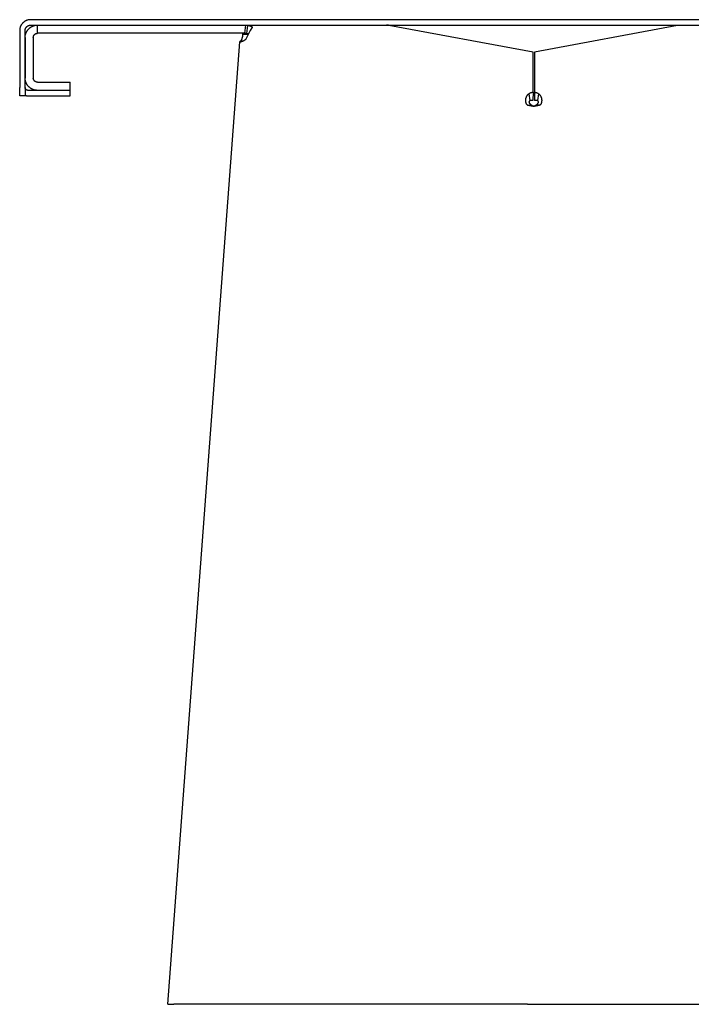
# Model space of a CAD drawing. Header units: millimetres. Extents: x 5000 to 9087, y 0 to 1808.
# Tile 3 of 4: x 8333 to 8825, y 1086 to 1808. Entities that reach past the tile are written whole.
import ezdxf

# ---------------------------------------------------------------- set-up
doc = ezdxf.new("R2010")
doc.units = ezdxf.units.MM
doc.layers.add('Make2D$Sichtbar$Kurven', color=7, linetype='Continuous', true_color=0x000000)

msp = doc.modelspace()

# ---------------------------------------------------------------- linework, layer by layer
at = {"layer": 'Make2D$Sichtbar$Kurven', "color": 18, "lineweight": -3, "true_color": 0x000000}
for p, q in [((8334.66, 1805.1), (8334.48, 1804.89)), ((8334.84, 1805.31), (8334.66, 1805.1)), ((8335.03, 1805.5), (8334.84, 1805.31)), ((8335.23, 1805.69), (8335.03, 1805.5)), ((8335.43, 1805.88), (8335.23, 1805.69)), ((8335.64, 1806.05), (8335.43, 1805.88)), ((8335.85, 1806.22), (8335.64, 1806.05)), ((8336.07, 1806.38), (8335.85, 1806.22)), ((8336.3, 1806.53), (8336.07, 1806.38)), ((8336.53, 1806.68), (8336.3, 1806.53)), ((8336.77, 1806.82), (8336.53, 1806.68)), ((8337.01, 1806.95), (8336.77, 1806.82)), ((8337.25, 1807.07), (8337.01, 1806.95)), ((8337.5, 1807.18), (8337.25, 1807.07)), ((8337.75, 1807.29), (8337.5, 1807.18)), ((8338.01, 1807.38), (8337.75, 1807.29)), ((8338.27, 1807.47), (8338.01, 1807.38)), ((8338.53, 1807.55), (8338.27, 1807.47)), ((8338.79, 1807.62), (8338.53, 1807.55)), ((8339.06, 1807.68), (8338.79, 1807.62)), ((8339.33, 1807.73), (8339.06, 1807.68)), ((8339.6, 1807.77), (8339.33, 1807.73)), ((8339.87, 1807.8), (8339.6, 1807.77)), ((8340.14, 1807.83), (8339.87, 1807.8)), ((8340.41, 1807.84), (8340.14, 1807.83)), ((8340.69, 1807.85), (8340.41, 1807.84)), ((9078.69, 1807.85), (8340.69, 1807.85)), ((8332.7, 1800.39), (8332.69, 1800.12)), ((8332.69, 1800.12), (8332.69, 1799.85)), ((8332.69, 1799.85), (8332.69, 1758.03)), ((8332.73, 1800.66), (8332.7, 1800.39)), ((8332.76, 1800.93), (8332.73, 1800.66)), ((8332.8, 1801.2), (8332.76, 1800.93)), ((8332.85, 1801.47), (8332.8, 1801.2)), ((8332.91, 1801.74), (8332.85, 1801.47)), ((8332.98, 1802), (8332.91, 1801.74)), ((8333.06, 1802.27), (8332.98, 1802)), ((8333.15, 1802.52), (8333.06, 1802.27)), ((8333.24, 1802.78), (8333.15, 1802.52)), ((8333.35, 1803.03), (8333.24, 1802.78)), ((8333.46, 1803.28), (8333.35, 1803.03)), ((8333.58, 1803.53), (8333.46, 1803.28)), ((8333.71, 1803.77), (8333.58, 1803.53)), ((8333.85, 1804), (8333.71, 1803.77)), ((8334, 1804.23), (8333.85, 1804)), ((8334.15, 1804.46), (8334, 1804.23)), ((8334.31, 1804.68), (8334.15, 1804.46)), ((8334.48, 1804.89), (8334.31, 1804.68)), ((8336.69, 1799.98), (8336.7, 1800.12)), ((8336.69, 1799.85), (8336.69, 1799.98)), ((8336.69, 1758.03), (8336.69, 1799.85)), ((8336.7, 1800.12), (8336.71, 1800.25)), ((8336.71, 1800.25), (8336.72, 1800.39)), ((8336.72, 1800.39), (8336.74, 1800.53)), ((8336.74, 1800.53), (8336.77, 1800.66)), ((8336.77, 1800.66), (8336.8, 1800.79)), ((8336.8, 1800.79), (8336.83, 1800.92)), ((8336.83, 1800.92), (8336.87, 1801.06)), ((8336.87, 1801.06), (8336.92, 1801.18)), ((8336.92, 1801.18), (8336.97, 1801.31)), ((8336.97, 1801.31), (8337.02, 1801.44)), ((8337.02, 1801.44), (8337.07, 1801.56)), ((8337.07, 1801.56), (8337.13, 1801.69)), ((8337.11, 1797.57), (8337.21, 1797.86)), ((8337.13, 1801.69), (8337.2, 1801.81)), ((8337.2, 1801.81), (8337.27, 1801.92)), ((8337.21, 1797.86), (8337.32, 1798.15)), ((8337.27, 1801.92), (8337.34, 1802.04)), ((8337.32, 1798.15), (8337.43, 1798.43)), ((8337.34, 1802.04), (8337.42, 1802.15)), ((8337.42, 1802.15), (8337.5, 1802.26)), ((8337.43, 1798.43), (8337.56, 1798.71)), ((8337.5, 1802.26), (8337.58, 1802.37)), ((8337.56, 1798.71), (8337.7, 1798.99)), ((8337.58, 1802.37), (8337.67, 1802.47)), ((8337.67, 1802.47), (8337.76, 1802.58)), ((8337.7, 1798.99), (8337.84, 1799.26)), ((8337.76, 1802.58), (8337.86, 1802.67)), ((8337.84, 1799.26), (8338, 1799.52)), ((8337.86, 1802.67), (8337.96, 1802.77)), ((8337.96, 1802.77), (8338.06, 1802.86)), ((8338, 1799.52), (8338.16, 1799.78)), ((8338.06, 1802.86), (8338.16, 1802.95)), ((8338.16, 1802.95), (8338.27, 1803.03)), ((8338.16, 1799.78), (8338.34, 1800.04)), ((8338.27, 1803.03), (8338.38, 1803.11)), ((8338.34, 1800.04), (8338.52, 1800.28)), ((8338.38, 1803.11), (8338.49, 1803.19)), ((8338.49, 1803.19), (8338.61, 1803.26)), ((8338.52, 1800.28), (8338.71, 1800.53)), ((8338.61, 1803.26), (8338.73, 1803.33)), ((8338.71, 1800.53), (8338.9, 1800.76)), ((8338.73, 1803.33), (8338.85, 1803.4)), ((8338.85, 1803.4), (8338.97, 1803.46)), ((8338.9, 1800.76), (8339.11, 1800.99)), ((8338.97, 1803.46), (8339.09, 1803.51)), ((8339.09, 1803.51), (8339.22, 1803.57)), ((8339.11, 1800.99), (8339.32, 1801.21)), ((8339.22, 1803.57), (8339.35, 1803.61)), ((8339.32, 1801.21), (8339.54, 1801.42)), ((8339.35, 1803.61), (8339.48, 1803.66)), ((8339.48, 1803.66), (8339.61, 1803.7)), ((8339.54, 1801.42), (8339.77, 1801.63)), ((8339.61, 1803.7), (8339.74, 1803.73)), ((8339.74, 1803.73), (8339.87, 1803.76)), ((8339.77, 1801.63), (8340.01, 1801.83)), ((8339.87, 1803.76), (8340.01, 1803.79)), ((8340.01, 1803.79), (8340.14, 1803.81)), ((8340.01, 1801.83), (8340.25, 1802.02)), ((8340.14, 1803.81), (8340.28, 1803.82)), ((8340.25, 1802.02), (8340.5, 1802.2)), ((8340.28, 1803.82), (8340.41, 1803.84)), ((8340.41, 1803.84), (8340.55, 1803.84)), ((8340.5, 1802.2), (8340.75, 1802.37)), ((8340.55, 1803.84), (8340.69, 1803.85)), ((8340.69, 1803.85), (8709.69, 1803.85)), ((8340.75, 1802.37), (8341.01, 1802.54)), ((8341.01, 1802.54), (8341.28, 1802.69)), ((8341.28, 1802.69), (8341.55, 1802.84)), ((8341.55, 1802.84), (8341.82, 1802.97)), ((8341.82, 1802.97), (8342.1, 1803.1)), ((8342.1, 1803.1), (8342.39, 1803.22)), ((8342.39, 1803.22), (8342.67, 1803.33)), ((8342.67, 1803.33), (8342.97, 1803.42)), ((8342.97, 1803.42), (8343.26, 1803.51)), ((8343.26, 1803.51), (8343.56, 1803.59)), ((8343.56, 1803.59), (8343.86, 1803.66)), ((8343.86, 1803.66), (8344.16, 1803.71)), ((8344.16, 1803.71), (8344.46, 1803.76)), ((8344.46, 1803.76), (8344.77, 1803.8)), ((8344.77, 1803.8), (8345.07, 1803.82)), ((8344.98, 1797.76), (8345.08, 1797.78)), ((8345.07, 1803.82), (8345.38, 1803.84)), ((8345.08, 1797.78), (8345.18, 1797.8)), ((8345.18, 1797.8), (8345.28, 1797.82)), ((8345.28, 1797.82), (8345.38, 1797.83)), ((8345.38, 1803.84), (8345.69, 1803.85)), ((8345.38, 1797.83), (8345.48, 1797.84)), ((8345.48, 1797.84), (8345.59, 1797.84)), ((8345.59, 1797.84), (8345.69, 1797.85)), ((8345.69, 1797.85), (8345.69, 1803.85)), ((8497.56, 1797.85), (8345.69, 1797.85)), ((8496.41, 1797.23), (8496.45, 1797.85)), ((8496.45, 1797.85), (8500.2, 1797.43)), ((8498.18, 1803.85), (8497.56, 1797.85)), ((8498.18, 1797.85), (8497.56, 1797.85)), ((8498.18, 1803.85), (8499.79, 1803.67)), ((8498.69, 1797.79), (8498.18, 1797.85)), ((8500.78, 1797.93), (8498.66, 1793.63)), ((8498.69, 1797.79), (8499.08, 1797.69)), ((8499.79, 1803.67), (8499.08, 1797.69)), ((8499.79, 1803.67), (8500.57, 1803.48)), ((8500.57, 1803.48), (8501.93, 1803.15)), ((8501.32, 1798.94), (8500.78, 1797.93)), ((8501.83, 1799.86), (8501.32, 1798.94)), ((8502.98, 1801.76), (8501.83, 1799.86)), ((8501.93, 1803.15), (8502.24, 1803.06)), ((8502.24, 1803.06), (8502.38, 1803.02)), ((8502.38, 1803.02), (8502.51, 1802.98)), ((8502.51, 1802.98), (8502.63, 1802.93)), ((8502.63, 1802.93), (8502.69, 1802.91)), ((8502.69, 1802.91), (8502.75, 1802.89)), ((8502.75, 1802.89), (8502.8, 1802.87)), ((8502.8, 1802.87), (8502.85, 1802.84)), ((8502.85, 1802.84), (8502.9, 1802.82)), ((8502.9, 1802.82), (8502.94, 1802.8)), ((8502.94, 1802.8), (8502.97, 1802.79)), ((8502.97, 1802.79), (8502.99, 1802.77)), ((8503.05, 1801.89), (8502.98, 1801.76)), ((8502.99, 1802.77), (8503.01, 1802.76)), ((8503.01, 1802.76), (8503.03, 1802.75)), ((8503.03, 1802.75), (8503.05, 1802.73)), ((8503.05, 1802.73), (8503.07, 1802.72)), ((8503.09, 1801.94), (8503.05, 1801.89)), ((8503.07, 1802.72), (8503.08, 1802.71)), ((8503.08, 1802.71), (8503.1, 1802.69)), ((8503.11, 1802), (8503.09, 1801.94)), ((8503.1, 1802.69), (8503.11, 1802.69)), ((8503.11, 1802.69), (8503.11, 1802.68)), ((8503.11, 1802.68), (8503.12, 1802.67)), ((8503.14, 1802.05), (8503.11, 1802)), ((8503.12, 1802.67), (8503.13, 1802.67)), ((8503.13, 1802.67), (8503.14, 1802.66)), ((8503.14, 1802.66), (8503.14, 1802.65)), ((8503.14, 1802.65), (8503.15, 1802.65)), ((8503.16, 1802.1), (8503.14, 1802.05)), ((8503.15, 1802.65), (8503.15, 1802.64)), ((8503.15, 1802.64), (8503.16, 1802.63)), ((8503.16, 1802.63), (8503.17, 1802.63)), ((8503.17, 1802.12), (8503.16, 1802.1)), ((8503.17, 1802.63), (8503.17, 1802.62)), ((8503.17, 1802.62), (8503.18, 1802.61)), ((8503.18, 1802.15), (8503.17, 1802.12)), ((8503.18, 1802.61), (8503.18, 1802.6)), ((8503.18, 1802.6), (8503.19, 1802.6)), ((8503.19, 1802.17), (8503.18, 1802.15)), ((8503.19, 1802.6), (8503.19, 1802.59)), ((8503.19, 1802.59), (8503.2, 1802.58)), ((8503.2, 1802.19), (8503.19, 1802.17)), ((8503.2, 1802.58), (8503.2, 1802.57)), ((8503.2, 1802.57), (8503.2, 1802.57)), ((8503.2, 1802.57), (8503.21, 1802.56)), ((8503.21, 1802.22), (8503.2, 1802.19)), ((8503.21, 1802.56), (8503.21, 1802.55)), ((8503.21, 1802.55), (8503.22, 1802.54)), ((8503.22, 1802.24), (8503.21, 1802.22)), ((8503.22, 1802.54), (8503.22, 1802.53)), ((8503.22, 1802.53), (8503.22, 1802.52)), ((8503.22, 1802.52), (8503.23, 1802.52)), ((8503.23, 1802.28), (8503.22, 1802.26)), ((8503.22, 1802.26), (8503.22, 1802.24)), ((8503.23, 1802.52), (8503.23, 1802.51)), ((8503.23, 1802.51), (8503.23, 1802.5)), ((8503.23, 1802.5), (8503.23, 1802.49)), ((8503.23, 1802.49), (8503.23, 1802.48)), ((8503.23, 1802.48), (8503.24, 1802.47)), ((8503.24, 1802.33), (8503.23, 1802.31)), ((8503.23, 1802.31), (8503.23, 1802.29)), ((8503.23, 1802.29), (8503.23, 1802.28)), ((8503.24, 1802.47), (8503.24, 1802.46)), ((8503.24, 1802.46), (8503.24, 1802.45)), ((8503.24, 1802.45), (8503.24, 1802.44)), ((8503.24, 1802.44), (8503.24, 1802.44)), ((8503.24, 1802.44), (8503.24, 1802.43)), ((8503.24, 1802.43), (8503.24, 1802.42)), ((8503.24, 1802.42), (8503.24, 1802.41)), ((8503.24, 1802.41), (8503.24, 1802.4)), ((8503.24, 1802.4), (8503.24, 1802.39)), ((8503.24, 1802.39), (8503.24, 1802.38)), ((8503.24, 1802.38), (8503.24, 1802.37)), ((8503.24, 1802.37), (8503.24, 1802.36)), ((8503.24, 1802.36), (8503.24, 1802.35)), ((8503.24, 1802.35), (8503.24, 1802.34)), ((8503.24, 1802.34), (8503.24, 1802.33)), ((8601.95, 1803.84), (8601.64, 1803.85)), ((8602.26, 1803.83), (8601.95, 1803.84)), ((8602.57, 1803.8), (8602.26, 1803.83)), ((8602.87, 1803.77), (8602.57, 1803.8)), ((8603.18, 1803.72), (8602.87, 1803.77)), ((8603.48, 1803.67), (8603.18, 1803.72)), ((8709.2, 1783.98), (8603.48, 1803.67)), ((8709.69, 1803.85), (9078.69, 1803.85)), ((8815.13, 1803.53), (8710.18, 1783.98)), ((8815.89, 1803.67), (8815.13, 1803.53)), ((8815.89, 1803.67), (8816.19, 1803.72)), ((8816.19, 1803.72), (8816.5, 1803.77)), ((8816.5, 1803.77), (8816.81, 1803.8)), ((8816.81, 1803.8), (8817.11, 1803.83)), ((8817.11, 1803.83), (8817.42, 1803.84)), ((8817.42, 1803.84), (8817.73, 1803.85)), ((8336.69, 1795.15), (8336.71, 1795.46)), ((8336.69, 1794.85), (8336.69, 1795.15)), ((8336.69, 1794.85), (8336.69, 1765.03)), ((8336.71, 1795.46), (8336.73, 1795.77)), ((8336.73, 1795.77), (8336.77, 1796.07)), ((8336.77, 1796.07), (8336.82, 1796.37)), ((8336.82, 1796.37), (8336.88, 1796.68)), ((8336.88, 1796.68), (8336.94, 1796.98)), ((8336.94, 1796.98), (8337.02, 1797.27)), ((8337.02, 1797.27), (8337.11, 1797.57)), ((8342.69, 1795.05), (8342.7, 1795.15)), ((8342.69, 1794.95), (8342.69, 1795.05)), ((8342.69, 1794.85), (8342.69, 1794.95)), ((8342.69, 1794.85), (8342.69, 1765.03)), ((8342.7, 1795.15), (8342.72, 1795.25)), ((8342.72, 1795.25), (8342.73, 1795.36)), ((8342.73, 1795.36), (8342.75, 1795.46)), ((8342.75, 1795.46), (8342.77, 1795.56)), ((8342.77, 1795.56), (8342.8, 1795.65)), ((8342.8, 1795.65), (8342.83, 1795.75)), ((8342.83, 1795.75), (8342.86, 1795.85)), ((8342.86, 1795.85), (8342.9, 1795.95)), ((8342.9, 1795.95), (8342.94, 1796.04)), ((8342.94, 1796.04), (8342.98, 1796.13)), ((8342.98, 1796.13), (8343.02, 1796.23)), ((8343.02, 1796.23), (8343.07, 1796.32)), ((8343.07, 1796.32), (8343.12, 1796.4)), ((8343.12, 1796.4), (8343.18, 1796.49)), ((8343.18, 1796.49), (8343.24, 1796.58)), ((8343.24, 1796.58), (8343.3, 1796.66)), ((8343.3, 1796.66), (8343.36, 1796.74)), ((8343.36, 1796.74), (8343.43, 1796.82)), ((8343.43, 1796.82), (8343.5, 1796.89)), ((8343.5, 1796.89), (8343.57, 1796.97)), ((8343.57, 1796.97), (8343.64, 1797.04)), ((8343.64, 1797.04), (8343.72, 1797.11)), ((8343.72, 1797.11), (8343.79, 1797.17)), ((8343.79, 1797.17), (8343.88, 1797.24)), ((8343.88, 1797.24), (8343.96, 1797.3)), ((8343.96, 1797.3), (8344.04, 1797.35)), ((8344.04, 1797.35), (8344.13, 1797.41)), ((8344.13, 1797.41), (8344.22, 1797.46)), ((8344.22, 1797.46), (8344.31, 1797.51)), ((8344.31, 1797.51), (8344.4, 1797.55)), ((8344.4, 1797.55), (8344.49, 1797.6)), ((8344.49, 1797.6), (8344.59, 1797.64)), ((8344.59, 1797.64), (8344.68, 1797.67)), ((8344.68, 1797.67), (8344.78, 1797.7)), ((8344.78, 1797.7), (8344.88, 1797.73)), ((8344.88, 1797.73), (8344.98, 1797.76)), ((8441.37, 1085.85), (8494.14, 1791.51)), ((8494.14, 1791.51), (8494.18, 1791.59)), ((8494.14, 1791.5), (8494.14, 1791.51)), ((8494.14, 1791.51), (8494.14, 1791.51)), ((8494.14, 1791.49), (8494.14, 1791.5)), ((8494.14, 1791.5), (8494.14, 1791.5)), ((8494.15, 1791.49), (8494.14, 1791.49)), ((8494.15, 1791.48), (8494.15, 1791.49)), ((8494.15, 1791.47), (8494.15, 1791.48)), ((8494.15, 1791.48), (8494.15, 1791.48)), ((8494.15, 1791.46), (8494.15, 1791.47)), ((8494.15, 1791.47), (8494.15, 1791.47)), ((8494.16, 1791.46), (8494.15, 1791.46)), ((8494.16, 1791.45), (8494.16, 1791.46)), ((8494.16, 1791.44), (8494.16, 1791.45)), ((8494.16, 1791.45), (8494.16, 1791.45)), ((8494.17, 1791.44), (8494.16, 1791.44)), ((8494.17, 1791.43), (8494.17, 1791.44)), ((8494.17, 1791.44), (8494.17, 1791.44)), ((8494.18, 1791.43), (8494.17, 1791.43)), ((8494.18, 1791.59), (8494.23, 1791.66)), ((8494.18, 1791.42), (8494.18, 1791.43)), ((8494.19, 1791.42), (8494.18, 1791.42)), ((8494.18, 1791.42), (8494.18, 1791.42)), ((8494.19, 1791.41), (8494.19, 1791.42)), ((8494.2, 1791.41), (8494.19, 1791.41)), ((8494.19, 1791.41), (8494.19, 1791.41)), ((8494.2, 1791.4), (8494.2, 1791.41)), ((8494.21, 1791.4), (8494.2, 1791.4)), ((8494.22, 1791.39), (8494.21, 1791.4)), ((8494.21, 1791.4), (8494.21, 1791.4)), ((8494.21, 1791.4), (8494.21, 1791.4)), ((8494.23, 1791.39), (8494.22, 1791.39)), ((8494.22, 1791.39), (8494.22, 1791.39)), ((8494.23, 1791.66), (8494.27, 1791.74)), ((8494.24, 1791.38), (8494.23, 1791.39)), ((8494.23, 1791.39), (8494.23, 1791.39)), ((8494.25, 1791.38), (8494.24, 1791.38)), ((8494.24, 1791.38), (8494.24, 1791.38)), ((8494.26, 1791.38), (8494.25, 1791.38)), ((8494.25, 1791.38), (8494.25, 1791.38)), ((8494.27, 1791.38), (8494.26, 1791.38)), ((8494.26, 1791.38), (8494.26, 1791.38)), ((8494.27, 1791.74), (8494.32, 1791.81)), ((8494.28, 1791.38), (8494.27, 1791.38)), ((8494.27, 1791.38), (8494.27, 1791.38)), ((8494.29, 1791.38), (8494.28, 1791.38)), ((8494.28, 1791.38), (8494.28, 1791.38)), ((8494.3, 1791.38), (8494.29, 1791.38)), ((8494.29, 1791.38), (8494.29, 1791.38)), ((8494.31, 1791.38), (8494.3, 1791.38)), ((8494.3, 1791.38), (8494.3, 1791.38)), ((8494.32, 1791.38), (8494.31, 1791.38)), ((8494.31, 1791.38), (8494.31, 1791.38)), ((8494.32, 1791.81), (8494.37, 1791.88)), ((8494.33, 1791.38), (8494.32, 1791.38)), ((8494.32, 1791.38), (8494.32, 1791.38)), ((8494.6, 1791.44), (8494.33, 1791.38)), ((8494.37, 1791.88), (8494.42, 1791.94)), ((8494.42, 1791.94), (8494.48, 1792.01)), ((8494.48, 1792.01), (8494.54, 1792.07)), ((8494.54, 1792.07), (8494.6, 1792.14)), ((8494.6, 1792.14), (8494.66, 1792.19)), ((8494.87, 1791.5), (8494.6, 1791.44)), ((8494.66, 1792.19), (8494.72, 1792.25)), ((8494.72, 1792.25), (8494.79, 1792.31)), ((8494.79, 1792.31), (8494.86, 1792.36)), ((8494.86, 1792.36), (8494.92, 1792.41)), ((8495.13, 1791.57), (8494.87, 1791.5)), ((8494.92, 1792.41), (8495.08, 1792.65)), ((8494.92, 1792.41), (8496.74, 1792.24)), ((8495.08, 1792.65), (8495.23, 1792.89)), ((8495.39, 1791.65), (8495.13, 1791.57)), ((8495.23, 1792.89), (8495.37, 1793.14)), ((8495.37, 1793.14), (8495.5, 1793.39)), ((8495.65, 1791.74), (8495.39, 1791.65)), ((8495.5, 1793.39), (8495.63, 1793.65)), ((8495.63, 1793.65), (8495.74, 1793.91)), ((8495.91, 1791.84), (8495.65, 1791.74)), ((8495.74, 1793.91), (8495.85, 1794.17)), ((8495.85, 1794.17), (8495.95, 1794.44)), ((8496.16, 1791.94), (8495.91, 1791.84)), ((8495.95, 1794.44), (8496.04, 1794.71)), ((8496.04, 1794.71), (8496.12, 1794.98)), ((8496.12, 1794.98), (8496.18, 1795.26)), ((8496.41, 1792.06), (8496.16, 1791.94)), ((8496.18, 1795.26), (8496.25, 1795.54)), ((8496.25, 1795.54), (8496.3, 1795.82)), ((8496.3, 1795.82), (8496.34, 1796.1)), ((8496.34, 1796.1), (8496.37, 1796.38)), ((8496.37, 1796.38), (8496.39, 1796.66)), ((8496.39, 1796.66), (8496.4, 1796.95)), ((8496.4, 1796.95), (8496.41, 1797.23)), ((8496.41, 1797.23), (8500.24, 1796.87)), ((8496.66, 1792.18), (8496.41, 1792.06)), ((8496.9, 1792.31), (8496.66, 1792.18)), ((8497.14, 1792.45), (8496.9, 1792.31)), ((8497.37, 1792.6), (8497.14, 1792.45)), ((8497.6, 1792.75), (8497.37, 1792.6)), ((8497.82, 1792.91), (8497.6, 1792.75)), ((8498.04, 1793.08), (8497.82, 1792.91)), ((8498.25, 1793.26), (8498.04, 1793.08)), ((8498.46, 1793.44), (8498.25, 1793.26)), ((8498.66, 1793.63), (8498.46, 1793.44)), ((8499.08, 1797.69), (8499.47, 1797.6)), ((8500.49, 1797.36), (8499.47, 1797.6)), ((8709.2, 1769.01), (8709.2, 1783.98)), ((8710.18, 1783.98), (8710.18, 1769.01)), ((8709.2, 1754.6), (8709.2, 1769.01)), ((8710.18, 1769.01), (8710.18, 1754.6)), ((8336.69, 1764.72), (8336.69, 1765.03)), ((8336.71, 1764.42), (8336.69, 1764.72)), ((8336.73, 1764.11), (8336.71, 1764.42)), ((8336.77, 1763.81), (8336.73, 1764.11)), ((8336.82, 1763.5), (8336.77, 1763.81)), ((8336.88, 1763.2), (8336.82, 1763.5)), ((8336.94, 1762.9), (8336.88, 1763.2)), ((8337.02, 1762.6), (8336.94, 1762.9)), ((8337.11, 1762.31), (8337.02, 1762.6)), ((8337.21, 1762.02), (8337.11, 1762.31)), ((8337.32, 1761.73), (8337.21, 1762.02)), ((8337.43, 1761.45), (8337.32, 1761.73)), ((8342.69, 1764.93), (8342.69, 1765.03)), ((8342.69, 1764.83), (8342.69, 1764.93)), ((8342.7, 1764.72), (8342.69, 1764.83)), ((8342.72, 1764.62), (8342.7, 1764.72)), ((8342.73, 1764.52), (8342.72, 1764.62)), ((8342.75, 1764.42), (8342.73, 1764.52)), ((8342.77, 1764.32), (8342.75, 1764.42)), ((8342.8, 1764.22), (8342.77, 1764.32)), ((8342.83, 1764.12), (8342.8, 1764.22)), ((8342.86, 1764.03), (8342.83, 1764.12)), ((8342.9, 1763.93), (8342.86, 1764.03)), ((8342.94, 1763.84), (8342.9, 1763.93)), ((8342.98, 1763.74), (8342.94, 1763.84)), ((8343.02, 1763.65), (8342.98, 1763.74)), ((8343.07, 1763.56), (8343.02, 1763.65)), ((8343.12, 1763.47), (8343.07, 1763.56)), ((8343.18, 1763.39), (8343.12, 1763.47)), ((8343.24, 1763.3), (8343.18, 1763.39)), ((8343.3, 1763.22), (8343.24, 1763.3)), ((8343.36, 1763.14), (8343.3, 1763.22)), ((8343.43, 1763.06), (8343.36, 1763.14)), ((8343.5, 1762.98), (8343.43, 1763.06)), ((8343.57, 1762.91), (8343.5, 1762.98)), ((8343.64, 1762.84), (8343.57, 1762.91)), ((8343.72, 1762.77), (8343.64, 1762.84)), ((8343.79, 1762.7), (8343.72, 1762.77)), ((8343.88, 1762.64), (8343.79, 1762.7)), ((8343.96, 1762.58), (8343.88, 1762.64)), ((8344.04, 1762.52), (8343.96, 1762.58)), ((8344.13, 1762.47), (8344.04, 1762.52)), ((8344.22, 1762.42), (8344.13, 1762.47)), ((8344.31, 1762.37), (8344.22, 1762.42)), ((8344.4, 1762.32), (8344.31, 1762.37)), ((8344.49, 1762.28), (8344.4, 1762.32)), ((8344.59, 1762.24), (8344.49, 1762.28)), ((8344.68, 1762.2), (8344.59, 1762.24)), ((8344.78, 1762.17), (8344.68, 1762.2)), ((8344.88, 1762.14), (8344.78, 1762.17)), ((8344.98, 1762.12), (8344.88, 1762.14)), ((8345.08, 1762.09), (8344.98, 1762.12)), ((8345.18, 1762.07), (8345.08, 1762.09)), ((8345.28, 1762.06), (8345.18, 1762.07)), ((8345.38, 1762.05), (8345.28, 1762.06)), ((8345.48, 1762.04), (8345.38, 1762.05)), ((8345.59, 1762.03), (8345.48, 1762.04)), ((8345.69, 1762.03), (8345.59, 1762.03)), ((8345.69, 1762.03), (8369.69, 1762.03)), ((8369.69, 1756.03), (8369.69, 1762.03)), ((8332.69, 1752.03), (8332.69, 1758.03)), ((8336.69, 1758.03), (8336.69, 1752.03)), ((8336.69, 1757.96), (8336.69, 1758.03)), ((8336.69, 1757.89), (8336.69, 1757.96)), ((8336.7, 1757.83), (8336.69, 1757.89)), ((8336.7, 1757.76), (8336.7, 1757.83)), ((8336.72, 1757.69), (8336.7, 1757.76)), ((8336.73, 1757.62), (8336.72, 1757.69)), ((8336.74, 1757.56), (8336.73, 1757.62)), ((8336.76, 1757.49), (8336.74, 1757.56)), ((8336.78, 1757.43), (8336.76, 1757.49)), ((8336.8, 1757.36), (8336.78, 1757.43)), ((8336.83, 1757.3), (8336.8, 1757.36)), ((8336.85, 1757.23), (8336.83, 1757.3)), ((8336.88, 1757.17), (8336.85, 1757.23)), ((8336.91, 1757.11), (8336.88, 1757.17)), ((8336.94, 1757.05), (8336.91, 1757.11)), ((8336.98, 1756.99), (8336.94, 1757.05)), ((8337.01, 1756.93), (8336.98, 1756.99)), ((8337.05, 1756.88), (8337.01, 1756.93)), ((8337.09, 1756.82), (8337.05, 1756.88)), ((8337.13, 1756.77), (8337.09, 1756.82)), ((8337.18, 1756.72), (8337.13, 1756.77)), ((8337.22, 1756.67), (8337.18, 1756.72)), ((8337.27, 1756.62), (8337.22, 1756.67)), ((8337.32, 1756.57), (8337.27, 1756.62)), ((8337.37, 1756.52), (8337.32, 1756.57)), ((8337.42, 1756.48), (8337.37, 1756.52)), ((8337.48, 1756.44), (8337.42, 1756.48)), ((8337.56, 1761.17), (8337.43, 1761.45)), ((8337.53, 1756.4), (8337.48, 1756.44)), ((8337.59, 1756.36), (8337.53, 1756.4)), ((8337.7, 1760.89), (8337.56, 1761.17)), ((8337.65, 1756.32), (8337.59, 1756.36)), ((8337.71, 1756.29), (8337.65, 1756.32)), ((8337.84, 1760.62), (8337.7, 1760.89)), ((8337.77, 1756.26), (8337.71, 1756.29)), ((8337.83, 1756.22), (8337.77, 1756.26)), ((8337.89, 1756.2), (8337.83, 1756.22)), ((8338, 1760.35), (8337.84, 1760.62)), ((8337.95, 1756.17), (8337.89, 1756.2)), ((8338.02, 1756.15), (8337.95, 1756.17)), ((8338.16, 1760.1), (8338, 1760.35)), ((8338.08, 1756.12), (8338.02, 1756.15)), ((8338.15, 1756.11), (8338.08, 1756.12)), ((8338.21, 1756.09), (8338.15, 1756.11)), ((8338.34, 1759.84), (8338.16, 1760.1)), ((8338.28, 1756.07), (8338.21, 1756.09)), ((8338.35, 1756.06), (8338.28, 1756.07)), ((8338.52, 1759.59), (8338.34, 1759.84)), ((8338.41, 1756.05), (8338.35, 1756.06)), ((8338.48, 1756.04), (8338.41, 1756.05)), ((8338.55, 1756.04), (8338.48, 1756.04)), ((8338.71, 1759.35), (8338.52, 1759.59)), ((8338.62, 1756.03), (8338.55, 1756.04)), ((8338.69, 1756.03), (8338.62, 1756.03)), ((8369.69, 1756.03), (8338.69, 1756.03)), ((8338.9, 1759.12), (8338.71, 1759.35)), ((8339.11, 1758.89), (8338.9, 1759.12)), ((8339.32, 1758.67), (8339.11, 1758.89)), ((8339.54, 1758.45), (8339.32, 1758.67)), ((8339.77, 1758.25), (8339.54, 1758.45)), ((8340.01, 1758.05), (8339.77, 1758.25)), ((8340.25, 1757.86), (8340.01, 1758.05)), ((8340.5, 1757.68), (8340.25, 1757.86)), ((8340.75, 1757.51), (8340.5, 1757.68)), ((8341.01, 1757.34), (8340.75, 1757.51)), ((8341.28, 1757.19), (8341.01, 1757.34)), ((8341.55, 1757.04), (8341.28, 1757.19)), ((8341.82, 1756.9), (8341.55, 1757.04)), ((8342.1, 1756.78), (8341.82, 1756.9)), ((8342.39, 1756.66), (8342.1, 1756.78)), ((8342.67, 1756.55), (8342.39, 1756.66)), ((8342.97, 1756.45), (8342.67, 1756.55)), ((8343.26, 1756.36), (8342.97, 1756.45)), ((8343.56, 1756.29), (8343.26, 1756.36)), ((8343.86, 1756.22), (8343.56, 1756.29)), ((8344.16, 1756.16), (8343.86, 1756.22)), ((8344.46, 1756.11), (8344.16, 1756.16)), ((8344.77, 1756.08), (8344.46, 1756.11)), ((8345.07, 1756.05), (8344.77, 1756.08)), ((8345.38, 1756.04), (8345.07, 1756.05)), ((8345.69, 1756.03), (8345.38, 1756.04)), ((8369.69, 1752.03), (8369.69, 1756.03)), ((8707.78, 1754.46), (8707.92, 1754.49)), ((8707.92, 1754.49), (8708.06, 1754.53)), ((8708.06, 1754.53), (8708.2, 1754.55)), ((8708.2, 1754.55), (8708.34, 1754.57)), ((8708.34, 1754.57), (8708.48, 1754.59)), ((8708.48, 1754.59), (8708.63, 1754.6)), ((8708.63, 1754.6), (8708.77, 1754.61)), ((8708.77, 1754.61), (8708.91, 1754.61)), ((8708.91, 1754.61), (8709.05, 1754.61)), ((8709.05, 1754.61), (8709.2, 1754.6)), ((8709.2, 1754.6), (8709.14, 1748.48)), ((8710.18, 1754.6), (8710.32, 1754.61)), ((8710.18, 1754.6), (8710.23, 1748.48)), ((8710.32, 1754.61), (8710.46, 1754.61)), ((8710.46, 1754.61), (8710.61, 1754.61)), ((8710.61, 1754.61), (8710.75, 1754.6)), ((8710.75, 1754.6), (8710.89, 1754.59)), ((8710.89, 1754.59), (8711.03, 1754.57)), ((8711.03, 1754.57), (8711.17, 1754.55)), ((8711.17, 1754.55), (8711.31, 1754.53)), ((8711.31, 1754.53), (8711.45, 1754.49)), ((8711.45, 1754.49), (8711.59, 1754.46)), ((8336.69, 1752.03), (8332.69, 1752.03)), ((8336.69, 1752.37), (8336.88, 1752.31)), ((8336.88, 1752.31), (8337.07, 1752.25)), ((8337.07, 1752.25), (8337.27, 1752.2)), ((8337.27, 1752.2), (8337.47, 1752.16)), ((8337.47, 1752.16), (8337.67, 1752.12)), ((8337.67, 1752.12), (8337.87, 1752.09)), ((8337.87, 1752.09), (8338.08, 1752.06)), ((8338.08, 1752.06), (8338.28, 1752.04)), ((8338.28, 1752.04), (8338.48, 1752.03)), ((8338.48, 1752.03), (8338.69, 1752.03)), ((8338.69, 1752.03), (8369.69, 1752.03)), ((8703.84, 1748.84), (8703.85, 1749)), ((8703.84, 1748.69), (8703.84, 1748.84)), ((8703.84, 1748.54), (8703.84, 1748.69)), ((8703.84, 1748.38), (8703.84, 1748.54)), ((8703.85, 1748.23), (8703.84, 1748.38)), ((8703.85, 1749), (8703.86, 1749.15)), ((8703.86, 1748.08), (8703.85, 1748.23)), ((8703.86, 1749.15), (8703.87, 1749.3)), ((8703.88, 1747.92), (8703.86, 1748.08)), ((8703.87, 1749.3), (8703.89, 1749.45)), ((8703.9, 1747.77), (8703.88, 1747.92)), ((8703.89, 1749.45), (8703.91, 1749.6)), ((8703.92, 1747.62), (8703.9, 1747.77)), ((8703.91, 1749.6), (8703.93, 1749.75)), ((8703.94, 1747.46), (8703.92, 1747.62)), ((8703.93, 1749.75), (8703.96, 1749.89)), ((8703.97, 1747.31), (8703.94, 1747.46)), ((8703.96, 1749.89), (8703.99, 1750.04)), ((8704.01, 1747.16), (8703.97, 1747.31)), ((8703.99, 1750.04), (8704.02, 1750.18)), ((8704.02, 1750.18), (8704.06, 1750.33)), ((8704.06, 1750.33), (8704.1, 1750.47)), ((8704.1, 1750.47), (8704.14, 1750.61)), ((8704.14, 1750.61), (8704.18, 1750.75)), ((8704.18, 1750.75), (8704.23, 1750.88)), ((8704.23, 1750.88), (8704.28, 1751.02)), ((8704.28, 1751.02), (8704.33, 1751.15)), ((8704.33, 1751.15), (8704.38, 1751.28)), ((8704.38, 1751.28), (8704.44, 1751.41)), ((8704.44, 1751.41), (8704.5, 1751.54)), ((8704.5, 1751.54), (8704.56, 1751.67)), ((8704.56, 1751.67), (8704.63, 1751.79)), ((8704.63, 1751.79), (8704.69, 1751.91)), ((8704.69, 1751.91), (8704.76, 1752.03)), ((8704.76, 1752.03), (8704.84, 1752.14)), ((8704.84, 1752.14), (8704.91, 1752.26)), ((8704.91, 1752.26), (8704.99, 1752.37)), ((8704.99, 1752.37), (8705.06, 1752.48)), ((8705.06, 1752.48), (8705.15, 1752.58)), ((8705.15, 1752.58), (8705.23, 1752.69)), ((8705.23, 1752.69), (8705.31, 1752.79)), ((8705.31, 1752.79), (8705.4, 1752.89)), ((8705.4, 1752.89), (8705.49, 1752.98)), ((8705.49, 1752.98), (8705.58, 1753.08)), ((8705.58, 1753.08), (8705.68, 1753.17)), ((8705.68, 1753.17), (8705.77, 1753.25)), ((8705.77, 1753.25), (8705.87, 1753.34)), ((8705.87, 1753.34), (8705.97, 1753.42)), ((8705.97, 1753.42), (8706.07, 1753.5)), ((8706.07, 1753.5), (8706.17, 1753.57)), ((8706.17, 1753.57), (8706.28, 1753.67)), ((8706.17, 1753.57), (8706.88, 1748.47)), ((8706.22, 1747.61), (8706.21, 1747.58)), ((8706.21, 1747.58), (8706.21, 1747.55)), ((8706.21, 1747.55), (8706.21, 1747.51)), ((8706.21, 1747.51), (8706.21, 1747.48)), ((8706.21, 1747.48), (8706.21, 1747.45)), ((8706.21, 1747.45), (8706.22, 1747.42)), ((8706.23, 1747.7), (8706.22, 1747.67)), ((8706.22, 1747.67), (8706.22, 1747.64)), ((8706.22, 1747.64), (8706.22, 1747.61)), ((8706.22, 1747.42), (8706.22, 1747.38)), ((8706.22, 1747.38), (8706.22, 1747.35)), ((8706.22, 1747.35), (8706.23, 1747.32)), ((8706.24, 1747.74), (8706.23, 1747.7)), ((8706.23, 1747.32), (8706.23, 1747.29)), ((8706.23, 1747.29), (8706.24, 1747.26)), ((8706.25, 1747.8), (8706.24, 1747.77)), ((8706.24, 1747.77), (8706.24, 1747.74)), ((8706.24, 1747.26), (8706.24, 1747.22)), ((8706.26, 1747.83), (8706.25, 1747.8)), ((8706.27, 1747.86), (8706.26, 1747.83)), ((8706.28, 1747.89), (8706.27, 1747.86)), ((8706.28, 1753.67), (8706.39, 1753.76)), ((8706.29, 1747.92), (8706.28, 1747.89)), ((8706.31, 1747.95), (8706.29, 1747.92)), ((8706.32, 1747.97), (8706.31, 1747.95)), ((8706.33, 1748), (8706.32, 1747.97)), ((8706.35, 1748.03), (8706.33, 1748)), ((8706.37, 1748.06), (8706.35, 1748.03)), ((8706.38, 1748.08), (8706.37, 1748.06)), ((8706.4, 1748.11), (8706.38, 1748.08)), ((8706.39, 1753.76), (8706.51, 1753.84)), ((8706.42, 1748.14), (8706.4, 1748.11)), ((8706.44, 1748.16), (8706.42, 1748.14)), ((8706.46, 1748.18), (8706.44, 1748.16)), ((8706.49, 1748.21), (8706.46, 1748.18)), ((8706.51, 1748.23), (8706.49, 1748.21)), ((8706.51, 1753.84), (8706.62, 1753.92)), ((8706.53, 1748.25), (8706.51, 1748.23)), ((8706.56, 1748.28), (8706.53, 1748.25)), ((8706.58, 1748.3), (8706.56, 1748.28)), ((8706.61, 1748.32), (8706.58, 1748.3)), ((8706.64, 1748.34), (8706.61, 1748.32)), ((8706.62, 1753.92), (8706.74, 1754)), ((8706.66, 1748.36), (8706.64, 1748.34)), ((8706.69, 1748.37), (8706.66, 1748.36)), ((8706.72, 1748.39), (8706.69, 1748.37)), ((8706.75, 1748.41), (8706.72, 1748.39)), ((8706.74, 1754), (8706.87, 1754.07)), ((8706.78, 1748.43), (8706.75, 1748.41)), ((8706.81, 1748.44), (8706.78, 1748.43)), ((8706.85, 1748.46), (8706.81, 1748.44)), ((8706.88, 1748.47), (8706.85, 1748.46)), ((8706.87, 1754.07), (8706.99, 1754.14)), ((8707.02, 1748.51), (8706.88, 1748.47)), ((8706.99, 1754.14), (8707.12, 1754.21)), ((8707.16, 1748.54), (8707.02, 1748.51)), ((8707.12, 1754.21), (8707.25, 1754.27)), ((8707.3, 1748.57), (8707.16, 1748.54)), ((8707.25, 1754.27), (8707.38, 1754.32)), ((8707.44, 1748.59), (8707.3, 1748.57)), ((8707.38, 1754.32), (8707.51, 1754.37)), ((8707.58, 1748.6), (8707.44, 1748.59)), ((8707.51, 1754.37), (8707.65, 1754.42)), ((8707.72, 1748.62), (8707.58, 1748.6)), ((8707.65, 1754.42), (8707.78, 1754.46)), ((8707.86, 1748.63), (8707.72, 1748.62)), ((8708.01, 1748.63), (8707.86, 1748.63)), ((8708.15, 1748.63), (8708.01, 1748.63)), ((8708.29, 1748.62), (8708.15, 1748.63)), ((8708.44, 1748.61), (8708.29, 1748.62)), ((8708.58, 1748.59), (8708.44, 1748.61)), ((8708.72, 1748.57), (8708.58, 1748.59)), ((8708.86, 1748.54), (8708.72, 1748.57)), ((8709, 1748.51), (8708.86, 1748.54)), ((8709.14, 1748.48), (8709, 1748.51)), ((8710.37, 1748.51), (8710.23, 1748.48)), ((8710.51, 1748.54), (8710.37, 1748.51)), ((8710.65, 1748.57), (8710.51, 1748.54)), ((8710.8, 1748.59), (8710.65, 1748.57)), ((8710.94, 1748.61), (8710.8, 1748.59)), ((8711.08, 1748.62), (8710.94, 1748.61)), ((8711.22, 1748.63), (8711.08, 1748.62)), ((8711.37, 1748.63), (8711.22, 1748.63)), ((8711.51, 1748.63), (8711.37, 1748.63)), ((8711.65, 1748.62), (8711.51, 1748.63)), ((8711.59, 1754.46), (8711.73, 1754.42)), ((8711.79, 1748.6), (8711.65, 1748.62)), ((8711.73, 1754.42), (8711.86, 1754.37)), ((8711.94, 1748.59), (8711.79, 1748.6)), ((8711.86, 1754.37), (8711.99, 1754.32)), ((8712.08, 1748.57), (8711.94, 1748.59)), ((8711.99, 1754.32), (8712.13, 1754.27)), ((8712.22, 1748.54), (8712.08, 1748.57)), ((8712.13, 1754.27), (8712.25, 1754.21)), ((8712.36, 1748.51), (8712.22, 1748.54)), ((8712.25, 1754.21), (8712.38, 1754.14)), ((8712.5, 1748.47), (8712.36, 1748.51)), ((8712.38, 1754.14), (8712.51, 1754.07)), ((8713.2, 1753.57), (8712.5, 1748.47)), ((8712.53, 1748.46), (8712.5, 1748.47)), ((8712.51, 1754.07), (8712.63, 1754)), ((8712.56, 1748.44), (8712.53, 1748.46)), ((8712.59, 1748.43), (8712.56, 1748.44)), ((8712.62, 1748.41), (8712.59, 1748.43)), ((8712.65, 1748.39), (8712.62, 1748.41)), ((8712.63, 1754), (8712.75, 1753.92)), ((8712.68, 1748.37), (8712.65, 1748.39)), ((8712.71, 1748.36), (8712.68, 1748.37)), ((8712.74, 1748.34), (8712.71, 1748.36)), ((8712.76, 1748.32), (8712.74, 1748.34)), ((8712.75, 1753.92), (8712.87, 1753.84)), ((8712.79, 1748.3), (8712.76, 1748.32)), ((8712.82, 1748.28), (8712.79, 1748.3)), ((8712.84, 1748.25), (8712.82, 1748.28)), ((8712.86, 1748.23), (8712.84, 1748.25)), ((8712.89, 1748.21), (8712.86, 1748.23)), ((8712.87, 1753.84), (8712.98, 1753.76)), ((8712.91, 1748.19), (8712.89, 1748.21)), ((8712.93, 1748.16), (8712.91, 1748.19)), ((8712.95, 1748.14), (8712.93, 1748.16)), ((8712.97, 1748.11), (8712.95, 1748.14)), ((8712.99, 1748.08), (8712.97, 1748.11)), ((8712.98, 1753.76), (8713.09, 1753.67)), ((8713.01, 1748.06), (8712.99, 1748.08)), ((8713.02, 1748.03), (8713.01, 1748.06)), ((8713.04, 1748), (8713.02, 1748.03)), ((8713.06, 1747.97), (8713.04, 1748)), ((8713.07, 1747.95), (8713.06, 1747.97)), ((8713.08, 1747.92), (8713.07, 1747.95)), ((8713.09, 1747.89), (8713.08, 1747.92)), ((8713.09, 1753.67), (8713.2, 1753.57)), ((8713.1, 1747.86), (8713.09, 1747.89)), ((8713.11, 1747.83), (8713.1, 1747.86)), ((8713.12, 1747.8), (8713.11, 1747.83)), ((8713.13, 1747.77), (8713.12, 1747.8)), ((8713.14, 1747.74), (8713.13, 1747.77)), ((8713.13, 1747.22), (8713.14, 1747.26)), ((8713.14, 1747.71), (8713.14, 1747.74)), ((8713.15, 1747.67), (8713.14, 1747.71)), ((8713.14, 1747.29), (8713.15, 1747.32)), ((8713.14, 1747.26), (8713.14, 1747.29)), ((8713.15, 1747.64), (8713.15, 1747.67)), ((8713.16, 1747.61), (8713.15, 1747.64)), ((8713.15, 1747.35), (8713.16, 1747.39)), ((8713.15, 1747.32), (8713.15, 1747.35)), ((8713.16, 1747.58), (8713.16, 1747.61)), ((8713.16, 1747.55), (8713.16, 1747.58)), ((8713.16, 1747.51), (8713.16, 1747.55)), ((8713.16, 1747.48), (8713.16, 1747.51)), ((8713.16, 1747.45), (8713.16, 1747.48)), ((8713.16, 1747.42), (8713.16, 1747.45)), ((8713.16, 1747.39), (8713.16, 1747.42)), ((8713.2, 1753.57), (8713.3, 1753.5)), ((8713.3, 1753.5), (8713.4, 1753.42)), ((8713.4, 1753.42), (8713.5, 1753.34)), ((8713.5, 1753.34), (8713.6, 1753.25)), ((8713.6, 1753.25), (8713.7, 1753.17)), ((8713.7, 1753.17), (8713.79, 1753.08)), ((8713.79, 1753.08), (8713.88, 1752.98)), ((8713.88, 1752.98), (8713.97, 1752.89)), ((8713.97, 1752.89), (8714.06, 1752.79)), ((8714.06, 1752.79), (8714.14, 1752.69)), ((8714.14, 1752.69), (8714.23, 1752.59)), ((8714.23, 1752.59), (8714.31, 1752.48)), ((8714.31, 1752.48), (8714.39, 1752.37)), ((8714.39, 1752.37), (8714.46, 1752.26)), ((8714.46, 1752.26), (8714.54, 1752.14)), ((8714.54, 1752.14), (8714.61, 1752.03)), ((8714.61, 1752.03), (8714.68, 1751.91)), ((8714.68, 1751.91), (8714.75, 1751.79)), ((8714.75, 1751.79), (8714.81, 1751.67)), ((8714.81, 1751.67), (8714.87, 1751.54)), ((8714.87, 1751.54), (8714.93, 1751.41)), ((8714.93, 1751.41), (8714.99, 1751.28)), ((8714.99, 1751.28), (8715.05, 1751.15)), ((8715.05, 1751.15), (8715.1, 1751.02)), ((8715.1, 1751.02), (8715.15, 1750.88)), ((8715.15, 1750.88), (8715.19, 1750.75)), ((8715.19, 1750.75), (8715.24, 1750.61)), ((8715.24, 1750.61), (8715.28, 1750.47)), ((8715.28, 1750.47), (8715.32, 1750.33)), ((8715.32, 1750.33), (8715.35, 1750.19)), ((8715.35, 1750.19), (8715.38, 1750.04)), ((8715.4, 1747.31), (8715.36, 1747.16)), ((8715.38, 1750.04), (8715.41, 1749.9)), ((8715.43, 1747.46), (8715.4, 1747.31)), ((8715.41, 1749.9), (8715.44, 1749.75)), ((8715.46, 1747.62), (8715.43, 1747.46)), ((8715.44, 1749.75), (8715.46, 1749.6)), ((8715.46, 1749.6), (8715.48, 1749.45)), ((8715.48, 1747.77), (8715.46, 1747.62)), ((8715.48, 1749.45), (8715.5, 1749.3)), ((8715.5, 1747.92), (8715.48, 1747.77)), ((8715.5, 1749.3), (8715.51, 1749.15)), ((8715.51, 1748.08), (8715.5, 1747.92)), ((8715.51, 1749.15), (8715.52, 1749)), ((8715.52, 1748.23), (8715.51, 1748.08)), ((8715.52, 1749), (8715.53, 1748.85)), ((8715.53, 1748.39), (8715.52, 1748.23)), ((8715.53, 1748.85), (8715.53, 1748.69)), ((8715.53, 1748.69), (8715.53, 1748.54)), ((8715.53, 1748.54), (8715.53, 1748.39)), ((8704.05, 1747.01), (8704.01, 1747.16)), ((8704.09, 1746.86), (8704.05, 1747.01)), ((8704.14, 1746.71), (8704.09, 1746.86)), ((8704.19, 1746.56), (8704.14, 1746.71)), ((8704.25, 1746.42), (8704.19, 1746.56)), ((8704.28, 1746.35), (8704.25, 1746.42)), ((8704.31, 1746.27), (8704.28, 1746.35)), ((8704.35, 1746.2), (8704.31, 1746.27)), ((8704.38, 1746.14), (8704.35, 1746.2)), ((8704.42, 1746.07), (8704.38, 1746.14)), ((8704.46, 1746), (8704.42, 1746.07)), ((8704.49, 1745.93), (8704.46, 1746)), ((8704.53, 1745.87), (8704.49, 1745.93)), ((8704.58, 1745.8), (8704.53, 1745.87)), ((8704.62, 1745.74), (8704.58, 1745.8)), ((8704.66, 1745.67), (8704.62, 1745.74)), ((8704.71, 1745.61), (8704.66, 1745.67)), ((8704.76, 1745.55), (8704.71, 1745.61)), ((8704.81, 1745.49), (8704.76, 1745.55)), ((8704.86, 1745.44), (8704.81, 1745.49)), ((8704.91, 1745.38), (8704.86, 1745.44)), ((8704.96, 1745.33), (8704.91, 1745.38)), ((8705.02, 1745.28), (8704.96, 1745.33)), ((8705.38, 1745.14), (8705.02, 1745.28)), ((8705.02, 1745.28), (8708.13, 1745.28)), ((8705.75, 1745.02), (8705.38, 1745.14)), ((8706.12, 1744.91), (8705.75, 1745.02)), ((8706.5, 1744.81), (8706.12, 1744.91)), ((8706.24, 1747.22), (8706.25, 1747.19)), ((8706.25, 1747.19), (8706.26, 1747.16)), ((8706.26, 1747.16), (8706.27, 1747.13)), ((8706.27, 1747.13), (8706.28, 1747.09)), ((8706.28, 1747.09), (8706.29, 1747.06)), ((8706.29, 1747.06), (8706.3, 1747.03)), ((8706.3, 1747.03), (8706.31, 1747)), ((8706.31, 1747), (8706.32, 1746.97)), ((8706.32, 1746.97), (8706.33, 1746.94)), ((8706.33, 1746.94), (8706.36, 1746.88)), ((8706.36, 1746.88), (8706.39, 1746.81)), ((8706.39, 1746.81), (8706.42, 1746.75)), ((8706.42, 1746.75), (8706.45, 1746.69)), ((8706.45, 1746.69), (8706.49, 1746.63)), ((8706.49, 1746.63), (8706.52, 1746.58)), ((8706.88, 1744.72), (8706.5, 1744.81)), ((8706.52, 1746.58), (8706.56, 1746.52)), ((8706.56, 1746.52), (8706.6, 1746.46)), ((8706.6, 1746.46), (8706.64, 1746.41)), ((8706.64, 1746.41), (8706.69, 1746.35)), ((8706.69, 1746.35), (8706.73, 1746.3)), ((8706.73, 1746.3), (8706.78, 1746.24)), ((8706.78, 1746.24), (8706.82, 1746.19)), ((8706.82, 1746.19), (8706.87, 1746.14)), ((8706.87, 1746.14), (8706.92, 1746.09)), ((8707.26, 1744.65), (8706.88, 1744.72)), ((8706.92, 1746.09), (8706.97, 1746.04)), ((8706.97, 1746.04), (8707.02, 1746)), ((8707.02, 1746), (8707.07, 1745.95)), ((8707.07, 1745.95), (8707.12, 1745.9)), ((8707.12, 1745.9), (8707.18, 1745.86)), ((8707.18, 1745.86), (8707.23, 1745.81)), ((8707.23, 1745.81), (8707.29, 1745.77)), ((8707.64, 1744.58), (8707.26, 1744.65)), ((8707.29, 1745.77), (8707.34, 1745.73)), ((8707.34, 1745.73), (8707.4, 1745.69)), ((8707.4, 1745.69), (8707.46, 1745.65)), ((8707.46, 1745.65), (8707.52, 1745.61)), ((8707.52, 1745.61), (8707.64, 1745.54)), ((8707.64, 1745.54), (8707.76, 1745.47)), ((8708.03, 1744.53), (8707.64, 1744.58)), ((8707.76, 1745.47), (8707.88, 1745.4)), ((8707.88, 1745.4), (8708, 1745.34)), ((8708, 1745.34), (8708.13, 1745.28)), ((8708.42, 1744.5), (8708.03, 1744.53)), ((8708.13, 1745.28), (8708.17, 1745.23)), ((8708.17, 1745.23), (8708.21, 1745.17)), ((8708.21, 1745.17), (8708.25, 1745.12)), ((8708.25, 1745.12), (8708.3, 1745.07)), ((8708.3, 1745.07), (8708.35, 1745.02)), ((8708.35, 1745.02), (8708.39, 1744.98)), ((8708.39, 1744.98), (8708.44, 1744.93)), ((8708.8, 1744.47), (8708.42, 1744.5)), ((8708.44, 1744.93), (8708.5, 1744.89)), ((8708.5, 1744.89), (8708.55, 1744.85)), ((8708.55, 1744.85), (8708.6, 1744.81)), ((8708.6, 1744.81), (8708.66, 1744.77)), ((8708.66, 1744.77), (8708.71, 1744.74)), ((8708.71, 1744.74), (8708.77, 1744.7)), ((8708.77, 1744.7), (8708.83, 1744.67)), ((8709.19, 1744.46), (8708.8, 1744.47)), ((8708.83, 1744.67), (8708.89, 1744.64)), ((8708.89, 1744.64), (8708.95, 1744.62)), ((8708.95, 1744.62), (8709.01, 1744.59)), ((8709.01, 1744.59), (8709.08, 1744.57)), ((8709.08, 1744.57), (8709.14, 1744.55)), ((8709.14, 1744.55), (8709.21, 1744.53)), ((8709.58, 1744.46), (8709.19, 1744.46)), ((8709.21, 1744.53), (8709.27, 1744.51)), ((8709.27, 1744.51), (8709.34, 1744.5)), ((8709.34, 1744.5), (8709.4, 1744.48)), ((8709.4, 1744.48), (8709.47, 1744.47)), ((8709.47, 1744.47), (8709.53, 1744.47)), ((8709.53, 1744.47), (8709.6, 1744.46)), ((8709.69, 1744.46), (8709.58, 1744.46)), ((8709.6, 1744.46), (8709.67, 1744.46)), ((8709.79, 1744.46), (8709.69, 1744.46)), ((8709.71, 1744.46), (8709.77, 1744.46)), ((8709.77, 1744.46), (8709.84, 1744.47)), ((8710.18, 1744.46), (8709.79, 1744.46)), ((8709.84, 1744.47), (8709.91, 1744.47)), ((8709.91, 1744.47), (8709.97, 1744.48)), ((8709.97, 1744.48), (8710.04, 1744.5)), ((8710.04, 1744.5), (8710.1, 1744.51)), ((8710.1, 1744.51), (8710.17, 1744.53)), ((8710.17, 1744.53), (8710.23, 1744.55)), ((8710.57, 1744.47), (8710.18, 1744.46)), ((8710.23, 1744.55), (8710.3, 1744.57)), ((8710.3, 1744.57), (8710.36, 1744.59)), ((8710.36, 1744.59), (8710.42, 1744.62)), ((8710.42, 1744.62), (8710.48, 1744.64)), ((8710.48, 1744.64), (8710.54, 1744.67)), ((8710.54, 1744.67), (8710.6, 1744.7)), ((8710.96, 1744.5), (8710.57, 1744.47)), ((8710.6, 1744.7), (8710.66, 1744.74)), ((8710.66, 1744.74), (8710.72, 1744.77)), ((8710.72, 1744.77), (8710.77, 1744.81)), ((8710.77, 1744.81), (8710.83, 1744.85)), ((8710.83, 1744.85), (8710.88, 1744.89)), ((8710.88, 1744.89), (8710.93, 1744.93)), ((8710.93, 1744.93), (8710.98, 1744.98)), ((8711.34, 1744.53), (8710.96, 1744.5)), ((8710.98, 1744.98), (8711.03, 1745.02)), ((8711.03, 1745.02), (8711.07, 1745.07)), ((8711.07, 1745.07), (8711.12, 1745.12)), ((8711.12, 1745.12), (8711.16, 1745.17)), ((8711.16, 1745.17), (8711.2, 1745.23)), ((8711.2, 1745.23), (8711.24, 1745.28)), ((8711.24, 1745.28), (8711.37, 1745.34)), ((8714.36, 1745.28), (8711.24, 1745.28)), ((8711.73, 1744.58), (8711.34, 1744.53)), ((8711.37, 1745.34), (8711.49, 1745.4)), ((8711.49, 1745.4), (8711.62, 1745.47)), ((8711.62, 1745.47), (8711.74, 1745.54)), ((8712.11, 1744.65), (8711.73, 1744.58)), ((8711.74, 1745.54), (8711.8, 1745.57)), ((8711.8, 1745.57), (8711.86, 1745.61)), ((8711.86, 1745.61), (8711.91, 1745.65)), ((8711.91, 1745.65), (8711.97, 1745.69)), ((8711.97, 1745.69), (8712.03, 1745.73)), ((8712.03, 1745.73), (8712.09, 1745.77)), ((8712.09, 1745.77), (8712.14, 1745.81)), ((8712.5, 1744.72), (8712.11, 1744.65)), ((8712.14, 1745.81), (8712.2, 1745.86)), ((8712.2, 1745.86), (8712.25, 1745.9)), ((8712.25, 1745.9), (8712.3, 1745.95)), ((8712.3, 1745.95), (8712.35, 1746)), ((8712.35, 1746), (8712.41, 1746.04)), ((8712.41, 1746.04), (8712.46, 1746.09)), ((8712.46, 1746.09), (8712.5, 1746.14)), ((8712.5, 1746.14), (8712.55, 1746.19)), ((8712.87, 1744.81), (8712.5, 1744.72)), ((8712.55, 1746.19), (8712.6, 1746.25)), ((8712.6, 1746.25), (8712.64, 1746.3)), ((8712.64, 1746.3), (8712.69, 1746.35)), ((8712.69, 1746.35), (8712.73, 1746.41)), ((8712.73, 1746.41), (8712.77, 1746.46)), ((8712.77, 1746.46), (8712.81, 1746.52)), ((8712.81, 1746.52), (8712.85, 1746.58)), ((8712.85, 1746.58), (8712.89, 1746.63)), ((8713.25, 1744.91), (8712.87, 1744.81)), ((8712.89, 1746.63), (8712.92, 1746.69)), ((8712.92, 1746.69), (8712.95, 1746.75)), ((8712.95, 1746.75), (8712.98, 1746.81)), ((8712.98, 1746.81), (8713.01, 1746.88)), ((8713.01, 1746.88), (8713.04, 1746.94)), ((8713.04, 1746.94), (8713.05, 1746.97)), ((8713.05, 1746.97), (8713.06, 1747)), ((8713.06, 1747), (8713.08, 1747.03)), ((8713.08, 1747.03), (8713.09, 1747.06)), ((8713.09, 1747.06), (8713.1, 1747.1)), ((8713.1, 1747.1), (8713.11, 1747.13)), ((8713.11, 1747.16), (8713.12, 1747.19)), ((8713.11, 1747.13), (8713.11, 1747.16)), ((8713.12, 1747.19), (8713.13, 1747.22)), ((8713.62, 1745.02), (8713.25, 1744.91)), ((8713.99, 1745.14), (8713.62, 1745.02)), ((8714.36, 1745.28), (8713.99, 1745.14)), ((8714.41, 1745.33), (8714.36, 1745.28)), ((8714.47, 1745.38), (8714.41, 1745.33)), ((8714.52, 1745.44), (8714.47, 1745.38)), ((8714.57, 1745.5), (8714.52, 1745.44)), ((8714.62, 1745.55), (8714.57, 1745.5)), ((8714.66, 1745.61), (8714.62, 1745.55)), ((8714.71, 1745.67), (8714.66, 1745.61)), ((8714.75, 1745.74), (8714.71, 1745.67)), ((8714.8, 1745.8), (8714.75, 1745.74)), ((8714.84, 1745.87), (8714.8, 1745.8)), ((8714.88, 1745.93), (8714.84, 1745.87)), ((8714.92, 1746), (8714.88, 1745.93)), ((8714.96, 1746.07), (8714.92, 1746)), ((8714.99, 1746.14), (8714.96, 1746.07)), ((8715.03, 1746.2), (8714.99, 1746.14)), ((8715.06, 1746.27), (8715.03, 1746.2)), ((8715.09, 1746.35), (8715.06, 1746.27)), ((8715.12, 1746.42), (8715.09, 1746.35)), ((8715.18, 1746.56), (8715.12, 1746.42)), ((8715.23, 1746.71), (8715.18, 1746.56)), ((8715.28, 1746.86), (8715.23, 1746.71)), ((8715.33, 1747.01), (8715.28, 1746.86)), ((8715.36, 1747.16), (8715.33, 1747.01)), ((8441.36, 1085.85), (8445.72, 1085.85)), ((8705.02, 1085.85), (8445.72, 1085.85)), ((8705.02, 1085.85), (8714.36, 1085.85)), ((8714.36, 1085.85), (8973.65, 1085.85))]:
    msp.add_line(p, q, dxfattribs=at)

doc.saveas('drawing.dxf')
